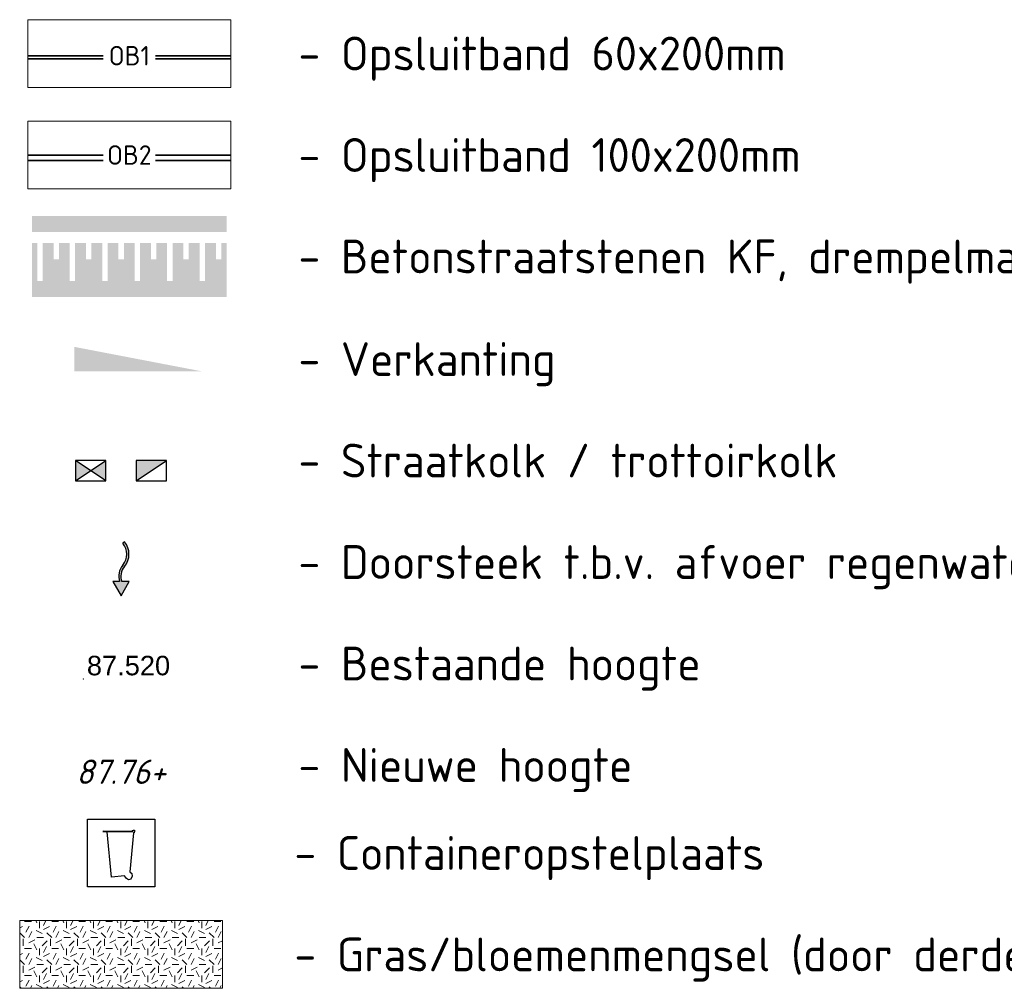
# Model space of a CAD drawing. Header units: metres. Extents: x 195696 to 514079, y 327475 to 328989.
# Tile 222 of 256: x 196417 to 196435, y 327773 to 327791. Entities that reach past the tile are written whole.
import ezdxf
from ezdxf.enums import TextEntityAlignment as Align

# ---------------------------------------------------------------- set-up
doc = ezdxf.new("R2010")
doc.units = ezdxf.units.M
for name, color, linetype, lineweight in [('N-WE-AM-AS-T18', 7, 'Continuous', 18), ('N-WE-GR-GRAS-A-250', 62, 'Continuous', 18), ('N-WE-IE-MEUBILAIR_WEGMEUBILAIR_CONTAINER-S-250', 7, 'Continuous', 25), ('N-WE-RI-HWA_KOLK_INFILTRATIE-S-50', 150, 'Continuous', 25), ('N-WE-RI-HWA_KOLK_STRAATKOLK-S-250', 150, 'Continuous', 25), ('N-WE-RI-HWA_KOLK_TROTTOIRKOLK-S-250', 150, 'Continuous', 25), ('N-WE-VH-DREMPEL_PREFAB_ELEMENT-S', 7, 'Continuous', 25), ('N-WE-VH-KANTOPSLUITING_OPSLUITBAND-T18', 7, 'Continuous', 18), ('N-WE-VH-KANTOPSLUITING_OPSLUITBAND_60X200-G', 5, 'Continuous', 35), ('N-WE-VH-KANTOPSLUITING_VOORKANTBAND-G', 2, 'Continuous', 35), ('N-WE-VH-VERKANTING-1OOR-S', 7, 'Continuous', 25), ('X-XX-AL-HOOGTELABEL-T18', 7, 'Continuous', 18), ('X-XX-AL-LEGENDA-G', 7, 'Continuous', 18), ('X-XX-AL-LEGENDA-T25', 7, 'Continuous', 25)]:
    doc.layers.add(name, color=color, linetype=linetype, lineweight=lineweight)
doc.styles.add('NLCS-ISO', font='NLCS-ISO.ttf')
doc.styles.add('NLCS-ISO-M200-T18', font='NLCS-ISO.ttf', dxfattribs={"height": 0.36})
doc.styles.add('NLCS-ISO-M250-T18', font='NLCS-ISO.ttf', dxfattribs={"height": 0.45})
doc.styles.add('NLCS-ISO-M250-T18_CURSIEF', font='NLCS-ISO.ttf', dxfattribs={"oblique": 15, "height": 0.45})
doc.styles.get("Standard").update_dxf_attribs({"font": 'arial.ttf'})

# ---------------------------------------------------------------- blocks, each defined once
blk = doc.blocks.new('SIE-WEG_CONTAINER_HUISVUIL_OPSTELPLAATS-SO')
for p, q in [((-2.5, 2.5), (2.5, 2.5)), ((-2.5, -2.5), (-2.5, 2.5)), ((2.5, 2.5), (2.5, -2.5)), ((0.74166666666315, 1.60416666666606), (-1.358333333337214, 1.595833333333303)), ((-1.358333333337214, 1.595833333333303), (0.8916666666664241, 1.595833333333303)), ((-1.308333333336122, 1.612500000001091), (0.74166666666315, 1.60416666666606)), ((-1.024999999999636, 1.5625), (-1.308333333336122, 1.612500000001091)), ((-0.7166666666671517, -1.779166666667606), (-1.024999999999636, 1.5625)), ((0.9000000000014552, 1.495833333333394), (0.6499999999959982, -1.387500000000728)), ((0.8250000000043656, 1.60416666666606), (0.8416666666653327, 1.654166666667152)), ((0.8916666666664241, 1.595833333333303), (0.8250000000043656, 1.60416666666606)), ((0.8416666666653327, 1.654166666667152), (0.9083333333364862, 1.679166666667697)), ((0.9666666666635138, 1.479166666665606), (0.9000000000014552, 1.495833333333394)), ((0.9083333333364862, 1.679166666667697), (0.9916666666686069, 1.679166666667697)), ((0.9916666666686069, 1.579166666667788), (0.9666666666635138, 1.479166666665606)), ((0.9916666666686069, 1.679166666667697), (0.9916666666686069, 1.579166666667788)), ((0.6499999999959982, -1.387500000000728), (0.7999999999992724, -1.512499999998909)), ((0.2583333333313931, -1.679166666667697), (-0.7166666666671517, -1.779166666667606)), ((0.3999999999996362, -1.89583333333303), (0.2583333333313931, -1.679166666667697)), ((0.5416666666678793, -1.995833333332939), (0.3999999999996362, -1.89583333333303)), ((0.7250000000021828, -1.937499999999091), (0.5416666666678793, -1.995833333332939)), ((0.8083333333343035, -1.712500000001), (0.7250000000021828, -1.937499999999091)), ((0.7999999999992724, -1.512499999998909), (0.8083333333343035, -1.712500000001)), ((2.5, -2.5), (-2.5, -2.5))]:
    blk.add_line(p, q)
blk = doc.blocks.new('N-SVH-DREMPEL_PREFAB_1500X600')
h = blk.add_hatch(color=254)
h.dxf.hatch_style = 1
h.paths.add_polyline_path([(0.6000000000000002, 1.5), (0, 1.5), (0, 1.2), (0.6000000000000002, 1.2)])
h.paths.add_polyline_path([(0.6000000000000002, 1), (0.4999999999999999, 1), (0.4999999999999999, 0.7000000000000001), (0.4, 0.7), (0.4, 1), (0.2, 1), (0.2, 0.3), (0.09999999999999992, 0.2999999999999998), (0.1, 1), (0, 1), (0, 0), (0.6000000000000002, 0)])
blk = doc.blocks.new('*U169')
at = {"layer": 'N-WE-VH-DREMPEL_PREFAB_ELEMENT-S'}
for p in [(0, -1.5), (0.599999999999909, -1.5), (1.199999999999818, -1.5), (1.799999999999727, -1.5), (2.399999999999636, -1.5), (2.999999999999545, -1.5)]:
    blk.add_blockref('N-SVH-DREMPEL_PREFAB_1500X600', p, dxfattribs=at)
blk = doc.blocks.new('*U130')
blk.add_solid([(0.7194211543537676, 0), (0.7194211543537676, 0.4500000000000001), (3.064457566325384, 0)])
blk = doc.blocks.new('Hoogtelabel')
at = {"layer": 'X-XX-AL-HOOGTELABEL-T18'}
blk.add_point((0, 0), dxfattribs=at)
at = {"layer": 'X-XX-AL-HOOGTELABEL-T18', "style": 'NLCS-ISO-M250-T18'}
blk.add_attdef('HOOGTE', text='', height=0.45, dxfattribs=at).set_placement((0.06558069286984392, 0.06674937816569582), align=Align.MIDDLE_CENTER)
blk = doc.blocks.new('Doorsteek water')
h = blk.add_hatch(color=151)
h.dxf.hatch_style = 1
edge = h.paths.add_edge_path()
edge.add_line((-0.02508034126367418, -0.2385575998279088), (0.01767479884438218, -0.2385575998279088))
edge.add_arc((0.2659420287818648, -0.1370488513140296), 0.2682175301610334, 138.617614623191, 202.2381260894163, ccw=False)
edge.add_arc((-0.2111007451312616, 0.2695475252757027), 0.3586553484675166, 320.2615132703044, 399.6419294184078)
edge.add_line((0.06508057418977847, 0.4983652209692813), (0.03427871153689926, 0.4728457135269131))
edge.add_arc((-0.2111007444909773, 0.2695475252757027), 0.3186553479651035, 320.35807061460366, 399.64192949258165, ccw=False)
edge.add_arc((0.2659420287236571, -0.1370488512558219), 0.3082175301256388, 138.7311442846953, 199.2287973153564)
h = blk.add_hatch(color=151)
h.dxf.hatch_style = 1
h.paths.add_polyline_path([(0, -0.4983652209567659), (0.1499999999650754, -0.2385575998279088), (-0.150000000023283, -0.2385575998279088)])
for p, q in [((-0.02508034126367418, -0.2385575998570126), (-0.150000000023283, -0.2385575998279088)), ((-0.150000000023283, -0.2385575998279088), (0, -0.4983652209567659)), ((0, -0.4983652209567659), (0.1499999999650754, -0.2385575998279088)), ((0.1499999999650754, -0.2385575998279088), (0.01767479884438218, -0.2385575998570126))]:
    blk.add_line(p, q)
blk.add_lwpolyline([(0.06508057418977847, 0.4983652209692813), (0.03427871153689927, 0.4728457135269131)])
for centre, radius, start, end in [((-0.2111007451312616, 0.2695475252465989), 0.318655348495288, 320.3580705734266, 39.64192942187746), ((-0.2111007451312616, 0.2695475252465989), 0.358655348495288, 320.3580705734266, 39.64192942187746), ((0.2659420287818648, -0.1370488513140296), 0.3082175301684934, 138.7311443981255, 199.2287973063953), ((0.2659420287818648, -0.1370488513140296), 0.2682175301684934, 138.7311443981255, 202.2381260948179)]:
    blk.add_arc(centre, radius, start, end)
blk = doc.blocks.new('OB1')
at = {"layer": 'N-WE-VH-KANTOPSLUITING_OPSLUITBAND-T18', "insert": (0, 0), "char_height": 0.36, "attachment_point": 5, "style": 'NLCS-ISO-M200-T18', "bg_fill": 3, "box_fill_scale": 1, "bg_fill_color": 256, "bg_fill_transparency": 0}
blk.add_mtext_dynamic_manual_height_columns('OB1', width=0.9622396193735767, gutter_width=12.5, heights=[0], dxfattribs=at)
blk = doc.blocks.new('OB2')
at = {"layer": 'N-WE-VH-KANTOPSLUITING_OPSLUITBAND-T18', "insert": (0, 0), "char_height": 0.36, "attachment_point": 5, "style": 'NLCS-ISO-M200-T18', "bg_fill": 3, "box_fill_scale": 1, "bg_fill_color": 256, "bg_fill_transparency": 0}
blk.add_mtext_dynamic_manual_height_columns('OB2', width=0.9622396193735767, gutter_width=12.5, heights=[0], dxfattribs=at)
blk = doc.blocks.new('SRI-KOLK_STRAAT-SO')
h = blk.add_hatch(color=256)
h.dxf.hatch_style = 1
h.paths.add_polyline_path([(-1.125, 1.5), (-1.125, -1.110223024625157e-16), (1.110223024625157e-16, 0.7499999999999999)])
h.paths.add_polyline_path([(1.125, 1.5), (1.110223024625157e-16, 0.7499999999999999), (1.125, -1.110223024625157e-16)])
for p, q in [((-1.125, 0), (1.125, 1.5)), ((1.125, 0), (-1.125, 1.5))]:
    blk.add_line(p, q)
blk.add_lwpolyline([(-1.125, 0), (1.125, 0), (1.125, 1.5), (-1.125, 1.5)], close=True)
blk = doc.blocks.new('SRI-KOLK_TROTTOIR-SO')
blk.add_hatch(color=256).paths.add_polyline_path([(1.125000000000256, 1.499999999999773), (-1.124999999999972, 1.499999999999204), (-1.124999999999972, 5.684341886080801e-13)])
blk.add_line((-1.124999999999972, 0), (1.124999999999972, 1.499999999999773))
at = {"flags": 128}
blk.add_lwpolyline([(-1.124999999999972, 0), (1.124999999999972, 0), (1.124999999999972, 1.499999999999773), (-1.124999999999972, 1.499999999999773)], close=True, dxfattribs=at)

msp = doc.modelspace()

# ---------------------------------------------------------------- hatches: boundary and pattern name
at = {"layer": 'N-WE-GR-GRAS-A-250', "lineweight": 0}
h = msp.add_hatch(dxfattribs=at)
h.set_pattern_fill('AGR-GRAS_02-SO', color=256, scale=0.05, pattern_type=2)
h.set_pattern_definition([(0, (196024.9523796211, 327677.5538256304), (0.5, 0.5), [0.125, -0.375]), (0, (196025.2273796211, 327677.8538256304), (0.5, 0.5), [0.125, -0.375]), (90, (196025.0023796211, 327677.7288256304), (-0.5, 0.5), [0.125, -0.375]), (90, (196025.2023796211, 327677.9038256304), (-0.5, 0.5), [0.125, -0.375]), (45, (196025.0523796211, 327677.9038256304), (0, 0.5000000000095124), [0.125, -0.582106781]), (135, (196025.2273796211, 327677.5538256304), (-0.5000000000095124, 0), [0.125, -0.582106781]), (26.56505119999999, (196025.0773796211, 327677.7038256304), (0.5000000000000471, 2.000322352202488e-10), [0.125, -0.9930339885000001]), (26.56505119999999, (196025.3023796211, 327677.9538256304), (0.5000000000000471, 2.000322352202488e-10), [0.125, -0.9930339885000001]), (63.43494882, (196025.3023796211, 327677.5538256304), (2.54993137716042e-11, 0.500000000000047), [0.1249999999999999, -0.9930339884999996]), (63.43494882, (196025.0773796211, 327677.7788256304), (2.54993137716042e-11, 0.500000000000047), [0.1249999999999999, -0.9930339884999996]), (63.43494882, (196025.2523796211, 327677.6538256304), (2.54993137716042e-11, 0.500000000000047), [0.1249999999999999, -0.9930339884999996]), (116.5650512, (196024.9523796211, 327677.8288256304), (-2.000324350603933e-10, 0.500000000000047), [0.1249999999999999, -0.9930339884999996]), (153.43494882, (196025.0523796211, 327677.6288256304), (-0.500000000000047, 2.549949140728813e-11), [0.125, -0.9930339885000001])])
h.paths.add_polyline_path([(196420.3863028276, 327772.6168382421), (196420.3863028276, 327773.8668382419), (196416.6363028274, 327773.8668382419), (196416.6363028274, 327772.6168382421)])

# ---------------------------------------------------------------- linework, layer by layer
at = {"layer": 'N-WE-VH-KANTOPSLUITING_OPSLUITBAND_60X200-G', "flags": 128}
for points in [[(196420.5363028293, 327789.8489891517), (196416.786302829, 327789.8489891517)], [(196420.5363028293, 327788.0137652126), (196416.786302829, 327788.0137652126)]]:
    msp.add_lwpolyline(points, dxfattribs=at)
at = {"layer": 'N-WE-VH-KANTOPSLUITING_VOORKANTBAND-G', "flags": 128}
for points in [[(196420.5363028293, 327789.7889891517), (196416.786302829, 327789.7889891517)], [(196420.5363028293, 327787.9137652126), (196416.786302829, 327787.9137652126)]]:
    msp.add_lwpolyline(points, dxfattribs=at)
at = {"layer": 'X-XX-AL-LEGENDA-G', "flags": 128}
for points in [[(196420.5363028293, 327789.2639891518), (196420.5363028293, 327790.5139891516), (196416.786302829, 327790.5139891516), (196416.786302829, 327789.2639891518)], [(196420.5363028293, 327787.3887652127), (196420.5363028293, 327788.6387652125), (196416.786302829, 327788.6387652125), (196416.786302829, 327787.3887652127)], [(196420.3863028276, 327772.6168382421), (196420.3863028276, 327773.8668382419), (196416.6363028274, 327773.8668382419), (196416.6363028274, 327772.6168382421)]]:
    msp.add_lwpolyline(points, close=True, dxfattribs=at)

# ---------------------------------------------------------------- block references
at = {"layer": 'N-WE-IE-MEUBILAIR_WEGMEUBILAIR_CONTAINER-S-250', "xscale": 0.25, "yscale": 0.25, "zscale": 0.25}
msp.add_blockref('SIE-WEG_CONTAINER_HUISVUIL_OPSTELPLAATS-SO', (196418.5113028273, 327775.1170621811), dxfattribs=at)
at = {"layer": 'N-WE-RI-HWA_KOLK_INFILTRATIE-S-50'}
msp.add_blockref('Doorsteek water', (196418.5083280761, 327780.3689319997), dxfattribs=at)
at = {"layer": 'N-WE-RI-HWA_KOLK_STRAATKOLK-S-250', "xscale": 0.25, "yscale": 0.25, "zscale": 0.25}
msp.add_blockref('SRI-KOLK_STRAAT-SO', (196417.9458280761, 327781.9929579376), dxfattribs=at)
at = {"layer": 'N-WE-RI-HWA_KOLK_TROTTOIRKOLK-S-250', "xscale": 0.25, "yscale": 0.25, "zscale": 0.25}
msp.add_blockref('SRI-KOLK_TROTTOIR-SO', (196419.0708280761, 327781.9929579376), dxfattribs=at)
at = {"layer": 'N-WE-VH-DREMPEL_PREFAB_ELEMENT-S'}
msp.add_blockref('*U169', (196416.8613028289, 327786.8885412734), dxfattribs=at)
at = {"layer": 'N-WE-VH-VERKANTING-1OOR-S'}
msp.add_blockref('*U130', (196416.9294665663, 327784.0181818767), dxfattribs=at)
at = {"layer": 'X-XX-AL-HOOGTELABEL-T18'}
ref = msp.add_blockref('Hoogtelabel', (196417.8126891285, 327778.3336844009, 87.52), dxfattribs=at)
ref.add_attrib('HOOGTE', '87.520', (196417.8782698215, 327778.4004337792, 87.52), dxfattribs={"layer": '0', "height": 0.3599999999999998})

# ---------------------------------------------------------------- texts
at = {"layer": 'N-WE-AM-AS-T18', "insert": (196418.5083280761, 327776.6184841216), "char_height": 0.45, "attachment_point": 5, "style": 'NLCS-ISO-M250-T18_CURSIEF', "bg_fill": 2}
msp.add_mtext_dynamic_manual_height_columns('87.76+', width=0.8572391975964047, gutter_width=4.499999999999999, heights=[0], dxfattribs=at)
at = {"layer": 'X-XX-AL-LEGENDA-T25', "style": 'NLCS-ISO'}
for s, p in [('- Opsluitband 60x200mm', (196421.7863028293, 327789.8889891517)), ('- Opsluitband 100x200mm', (196421.7863028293, 327788.0137652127)), ('- Betonstraatstenen KF, drempelmarkering (vlak gestraat)', (196421.7863028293, 327786.1385412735)), ('- Verkanting', (196421.7863028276, 327784.2431818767)), ('- Straatkolk / trottoirkolk', (196421.7863028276, 327782.3679579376)), ('- Doorsteek t.b.v. afvoer regenwater (conform detail blad 5)', (196421.7863028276, 327780.4927339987)), ('- Bestaande hoogte', (196421.7863028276, 327778.6175100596)), ('- Nieuwe hoogte', (196421.7863028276, 327776.7422861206)), ('- Containeropstelplaats', (196421.7113028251, 327775.1170621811)), ('- Gras/bloemenmengsel (door derden)', (196421.7113028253, 327773.241838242))]:
    msp.add_text(s, height=0.6249999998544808, dxfattribs=at).set_placement(p, align=Align.MIDDLE_LEFT)

# ---------------------------------------------------------------- next in the draw order: block references
at = {"layer": 'N-WE-VH-KANTOPSLUITING_OPSLUITBAND_60X200-G'}
for name, p in [('OB1', (196418.6613028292, 327789.8489891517)), ('OB2', (196418.6613028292, 327788.0137652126))]:
    msp.add_blockref(name, p, dxfattribs=at)

doc.saveas('drawing.dxf')
